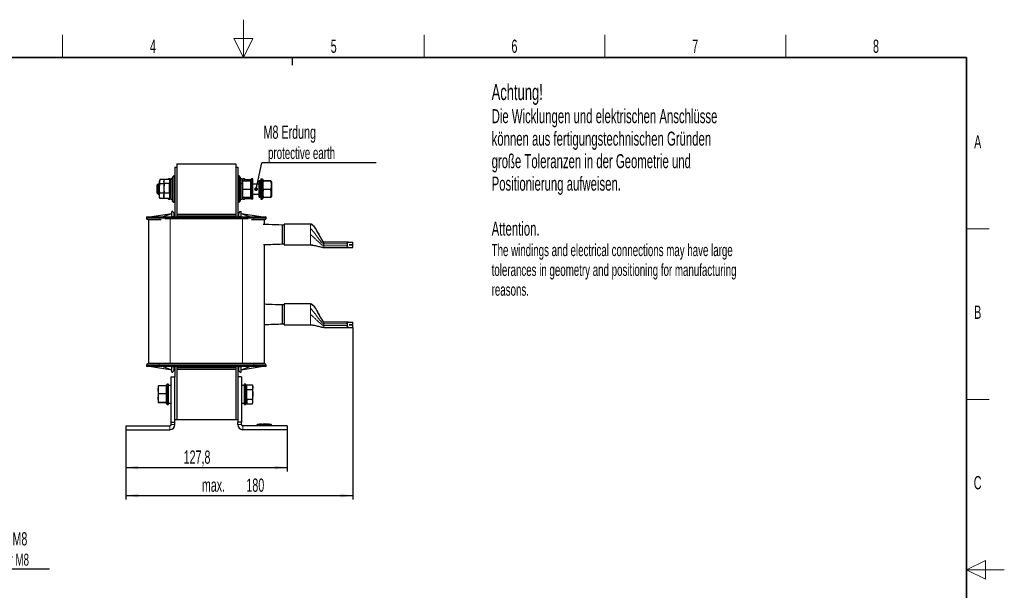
# Model space of a CAD drawing. Header units: millimetres. Extents: x 5 to 418, y 2 to 292.
# Tile 23 of 23: x 158 to 418, y 142 to 292. Entities that reach past the tile are written whole.
import ezdxf

# ---------------------------------------------------------------- set-up
doc = ezdxf.new("R2010")
doc.units = ezdxf.units.MM
doc.layers.add('SLD-0', color=7, linetype='Continuous')
doc.styles.add('SLDTEXTSTYLE0', font='TXT', dxfattribs={"width": 0.605})
doc.dimstyles.new('SLDDIMSTYLE0', dxfattribs={"dimtxt": 3.5, "dimasz": 3.302, "dimexe": 0, "dimexo": 0.0625, "dimgap": 0.875, "dimtad": 1, "dimlfac": 3, "dimrnd": 1e-09, "dimzin": 12, "dimdsep": 46, "dimtxsty": 'SLDTEXTSTYLE0', "dimsah": 1, "dimcen": 0.09, "dimadec": 0, "dimazin": 3, "dimtfac": 1, "dimtofl": 0, "dimtmove": 0, "dimatfit": 3, "dimfxl": 1, "dimfrac": 2, "dimtolj": 1, "dimtzin": 12, "dimarcsym": 0})
doc.dimstyles.new('SLDDIMSTYLE1', dxfattribs={"dimtxt": 0.18, "dimasz": 1.016, "dimexe": 0, "dimexo": 0.0625, "dimgap": 0, "dimtad": 0, "dimtih": 1, "dimtoh": 1, "dimdec": 0, "dimrnd": 1e-09, "dimzin": 0, "dimdsep": 46, "dimtxsty": 'Standard', "dimblk1": 'DOT', "dimblk2": 'DOT', "dimsah": 1, "dimcen": 0.09, "dimadec": 0, "dimazin": 0, "dimtfac": 1.016, "dimtdec": 0, "dimtofl": 0, "dimtmove": 0, "dimatfit": 3, "dimldrblk": 'DOT', "dimfxl": 1, "dimfrac": 2, "dimtolj": 1, "dimtzin": 0, "dimarcsym": 0})

# ---------------------------------------------------------------- blocks, each defined once
blk = doc.blocks.new('SW_NOTE_0')
at = {"layer": 'SLD-0', "color": 0, "attachment_point": 1, "style": 'SLDTEXTSTYLE0'}
for s, insert, char_height in [('Achtung!', (0, 5.46), 4.233), ('Die Wicklungen und elektrischen Anschlüsse', (0, -1.16), 3.7042), ('können aus fertigungstechnischen Gründen', (0, -7.1), 3.7042), ('große Toleranzen in der Geometrie und', (0, -13.04), 3.7042), ('Positionierung aufweisen.', (0, -18.98), 3.7042), ('Attention.', (0, -30.87), 3.704), ('The windings and electrical connections may have large', (0, -36.79), 3.175), ('tolerances in geometry and positioning for manufacturing', (0, -42.02), 3.175), ('reasons.', (0, -47.25), 3.175)]:
    blk.add_mtext(s, dxfattribs=dict(at, insert=insert, char_height=char_height))
blk = doc.blocks.new('_D_2')
at = {"layer": 'SLD-0'}
for p, q in [((185.92, 184.25), (185.92, 173.25)), ((228.52, 184.25), (228.52, 173.25)), ((185.92, 174.25), (228.52, 174.25))]:
    blk.add_line(p, q, dxfattribs=at)
for points in [[(185.92, 174.25), (189.23, 173.74), (189.23, 174.76)], [(228.52, 174.25), (225.22, 174.76), (225.22, 173.74)]]:
    blk.add_solid(points, dxfattribs=at)
at = {"layer": 'SLD-0', "insert": (201.21, 178.76), "char_height": 3.5, "attachment_point": 1, "style": 'SLDTEXTSTYLE0'}
blk.add_mtext('127,8', dxfattribs=at)
blk = doc.blocks.new('_D_3')
at = {"layer": 'SLD-0'}
for p, q in [((245.92, 211.27), (245.92, 165.85)), ((185.92, 184.25), (185.92, 165.85)), ((185.92, 166.85), (245.92, 166.85))]:
    blk.add_line(p, q, dxfattribs=at)
for points in [[(185.92, 166.85), (189.23, 166.34), (189.23, 167.36)], [(245.92, 166.85), (242.62, 167.36), (242.62, 166.34)]]:
    blk.add_solid(points, dxfattribs=at)
at = {"layer": 'SLD-0', "char_height": 3.5, "attachment_point": 1, "style": 'SLDTEXTSTYLE0'}
for s, insert in [('max.', (206.03, 171.36)), ('180', (217.79, 171.36))]:
    blk.add_mtext(s, dxfattribs=dict(at, insert=insert))
blk = doc.blocks.new('SW_NOTE_0_15')
at = {"layer": 'SLD-0', "color": 0}
blk.add_line((30.24, 0), (0, 0), dxfattribs=at)
at = {"layer": 'SLD-0', "color": 0, "attachment_point": 1, "style": 'SLDTEXTSTYLE0'}
for s, insert, char_height in [('M8 Erdung', (0.49, 9.84), 3.5), ('protective earth', (1.68, 4.18), 3.175)]:
    blk.add_mtext(s, dxfattribs=dict(at, insert=insert, char_height=char_height))
blk = doc.blocks.new('_Dot')
at = {"color": 0, "linetype": 'ByBlock', "lineweight": -2}
blk.add_line((-0.5, 0), (-1, 0), dxfattribs=at)
at = {"color": 0, "linetype": 'ByBlock', "const_width": 0.5}
blk.add_lwpolyline([(-0.25, 0, 1), (0.25, 0, 1)], format="xyb", close=True, dxfattribs=at)
blk = doc.blocks.new('SW_NOTE_0_17')
at = {"layer": 'SLD-0', "color": 0}
blk.add_line((14.32, 0), (0, 0), dxfattribs=at)
at = {"layer": 'SLD-0', "color": 0, "attachment_point": 1, "style": 'SLDTEXTSTYLE0'}
for s, insert, char_height in [('für M8', (0.42, 9.79), 3.5), ('for M8', (1.61, 4.12), 3.175)]:
    blk.add_mtext(s, dxfattribs=dict(at, insert=insert, char_height=char_height))

msp = doc.modelspace()

# ---------------------------------------------------------------- linework, layer by layer
at = {"color": 7, "linetype": 'Continuous', "lineweight": 25}
for p, q in [((198.9235, 253.582), (198.9235, 240.432)), ((198.9235, 253.582), (199.4235, 253.582)), ((199.4235, 254.4486), (199.4235, 241.1153)), ((199.4235, 254.4486), (215.0235, 254.4486)), ((199.4235, 253.582), (199.4235, 240.432)), ((215.0235, 254.4486), (215.0235, 241.1153)), ((215.0235, 253.582), (215.5235, 253.582)), ((215.0235, 253.582), (215.0235, 240.432)), ((215.5235, 253.582), (215.5235, 240.432)), ((194.9211, 250.2039), (194.7902, 249.7153)), ((194.7902, 249.7153), (194.7902, 249.5135)), ((194.9425, 250.2789), (194.8527, 249.7224)), ((194.8527, 249.7224), (194.9425, 249.166)), ((196.9045, 250.2789), (194.9425, 250.2789)), ((196.0416, 250.1816), (195.9568, 249.9486)), ((195.9568, 249.743), (196.0562, 250.1762)), ((195.9568, 249.9486), (195.9568, 249.743)), ((196.0788, 249.2111), (195.9568, 249.743)), ((195.9568, 249.743), (195.9568, 247.9646)), ((197.5235, 250.2749), (196.0788, 250.2749)), ((197.1902, 250.4486), (197.0568, 250.3153)), ((197.0568, 250.2749), (197.0568, 250.3153)), ((197.5902, 250.4486), (197.1902, 250.4486)), ((197.1902, 250.2749), (197.1902, 250.4486)), ((197.5235, 250.2749), (197.5235, 249.2111)), ((197.7235, 249.7203), (197.5235, 249.8358)), ((197.5902, 249.7973), (197.5902, 250.4486)), ((197.7235, 250.1153), (197.5902, 250.1153)), ((197.8568, 250.4486), (197.7235, 250.3153)), ((197.7235, 250.147), (197.7235, 250.3153)), ((197.7235, 245.2486), (197.7235, 250.147)), ((198.2568, 250.4486), (197.8568, 250.4486)), ((197.8568, 250.2714), (197.8568, 250.4486)), ((197.8568, 245.1153), (197.8568, 250.2714)), ((198.5902, 251.282), (198.2568, 250.9486)), ((198.2568, 244.6153), (198.2568, 250.9486)), ((198.9235, 251.282), (198.5902, 251.282)), ((198.5902, 251.282), (198.5902, 244.282)), ((215.8568, 251.282), (215.5235, 251.282)), ((216.1902, 250.9486), (215.8568, 251.282)), ((215.8568, 250.3349), (215.8568, 251.282)), ((215.8568, 244.282), (215.8568, 250.3349)), ((216.1902, 250.9486), (216.1902, 250.0917)), ((216.5902, 250.4486), (216.1902, 250.4486)), ((216.1902, 250.0917), (216.1902, 244.6153)), ((216.7235, 250.3153), (216.5902, 250.4486)), ((216.5902, 250.4486), (216.5902, 249.2834)), ((216.7235, 250.3153), (216.7235, 249.2084)), ((216.8568, 250.1153), (216.7235, 250.1153)), ((216.786, 249.9487), (216.7235, 249.7153)), ((217.2568, 250.4486), (216.8568, 250.4486)), ((216.8568, 250.4486), (216.8568, 249.9739)), ((216.8758, 249.9486), (218.8378, 249.9486)), ((217.3902, 250.3153), (217.2568, 250.4486)), ((217.2568, 250.4486), (217.2568, 249.9486)), ((217.3902, 250.3153), (217.3902, 249.9486)), ((217.5902, 250.2757), (218.9902, 250.2757)), ((217.5902, 249.9486), (217.5902, 250.2757)), ((218.9277, 249.9486), (218.8378, 249.9486)), ((218.9902, 249.7153), (218.9277, 249.9486)), ((218.9902, 250.3153), (219.1235, 250.4486)), ((218.9902, 245.2486), (218.9902, 250.3153)), ((219.1235, 245.1153), (219.1235, 250.4486)), ((219.5235, 250.4486), (219.1235, 250.4486)), ((219.5235, 245.1153), (219.5235, 250.4486)), ((221.3902, 249.9486), (221.1235, 249.9486)), ((221.1235, 246.952), (221.1235, 249.9486)), ((221.5902, 249.182), (221.3902, 249.9486)), ((221.3902, 246.952), (221.3902, 249.9486)), ((221.5902, 250.4486), (221.9902, 250.4486)), ((221.5902, 250.4486), (221.5902, 245.1153)), ((221.9902, 250.4486), (221.9902, 245.1153)), ((222.1235, 250.3153), (221.9902, 250.4486)), ((222.1235, 250.3153), (222.1235, 245.2486)), ((222.1868, 249.9516), (222.1235, 249.7153)), ((224.2378, 249.995), (222.2758, 249.995)), ((224.2378, 249.8991), (222.2758, 249.8991)), ((224.3902, 249.7153), (224.3269, 249.9516)), ((224.3902, 249.7153), (224.3902, 247.7079)), ((194.5125, 249.1153), (194.2568, 248.8596)), ((194.2568, 246.7043), (194.2568, 248.8596)), ((194.7902, 249.1153), (194.5125, 249.1153)), ((194.5125, 246.4486), (194.5125, 249.1153)), ((194.7902, 249.5135), (194.7902, 245.8486)), ((195.9568, 249.166), (194.9425, 249.166)), ((196.0788, 249.2111), (195.9568, 247.9646)), ((195.9568, 247.9646), (196.0788, 246.7182)), ((195.9568, 247.9646), (195.9568, 246.0036)), ((197.5235, 249.2111), (196.0788, 249.2111)), ((197.5235, 246.7182), (197.5235, 249.2111)), ((216.5902, 249.2834), (216.5902, 245.1153)), ((216.7235, 249.2084), (216.7235, 245.2486)), ((216.8758, 247.782), (218.8378, 247.782)), ((221.1235, 249.1153), (219.5235, 249.1153)), ((222.186, 246.6275), (222.2758, 247.6861)), ((224.2378, 247.6861), (222.2758, 247.6861)), ((224.3902, 247.7079), (224.3902, 245.8486)), ((194.2568, 246.7043), (194.5125, 246.4486)), ((194.5125, 246.4486), (194.7902, 246.4486)), ((194.7902, 245.8486), (194.9211, 245.3601)), ((194.93, 245.3625), (194.9425, 245.285)), ((195.9568, 246.669), (194.9425, 246.669)), ((196.9045, 245.285), (194.9425, 245.285)), ((195.9568, 246.0036), (195.9568, 245.6153)), ((195.9568, 245.6153), (196.0416, 245.3824)), ((196.0562, 245.3877), (196.0788, 245.289)), ((197.5235, 246.7182), (196.0788, 246.7182)), ((197.5235, 245.289), (196.0788, 245.289)), ((197.0568, 245.2486), (197.0568, 245.289)), ((197.0568, 245.2486), (197.1902, 245.1153)), ((197.1902, 245.1153), (197.1902, 245.289)), ((197.1902, 245.1153), (197.5902, 245.1153)), ((197.5235, 246.7182), (197.5235, 245.289)), ((197.5235, 245.7282), (197.7235, 245.8436)), ((197.5902, 245.1153), (197.5902, 245.7666)), ((197.5902, 245.4486), (197.7235, 245.4486)), ((197.7235, 245.2486), (197.8568, 245.1153)), ((197.8568, 245.1153), (198.2568, 245.1153)), ((198.2568, 244.6153), (198.5902, 244.282)), ((215.8568, 244.282), (216.1902, 244.6153)), ((216.1902, 245.1153), (216.5902, 245.1153)), ((216.5902, 245.1153), (216.7235, 245.2486)), ((216.7235, 245.8486), (216.786, 245.6153)), ((216.7235, 245.4486), (216.8568, 245.4486)), ((216.8568, 245.5744), (216.8568, 245.1153)), ((216.8568, 245.1153), (217.2568, 245.1153)), ((216.8758, 245.6153), (218.8378, 245.6153)), ((217.2568, 245.6153), (217.2568, 245.1153)), ((217.2568, 245.1153), (217.3902, 245.2486)), ((217.3902, 245.6153), (217.3902, 245.2486)), ((217.5902, 245.6153), (217.5902, 245.2882)), ((217.5902, 245.2882), (218.9902, 245.2882)), ((218.9277, 245.6153), (218.8378, 245.6153)), ((218.9902, 245.8486), (218.9277, 245.6153)), ((218.9902, 245.2486), (219.1235, 245.1153)), ((219.5235, 245.1153), (219.1235, 245.1153)), ((219.5235, 246.4486), (221.1235, 246.4486)), ((221.1235, 245.6153), (221.1235, 246.952)), ((221.1235, 245.6153), (221.3902, 245.6153)), ((221.3902, 245.6153), (221.3902, 246.952)), ((221.3902, 245.6153), (221.5902, 246.382)), ((221.5902, 245.1153), (221.9902, 245.1153)), ((222.1235, 245.2486), (221.9902, 245.1153)), ((222.1235, 245.8486), (222.1868, 245.6123)), ((222.2758, 245.5689), (222.186, 246.6275)), ((222.192, 245.6137), (222.2758, 245.5689)), ((224.2378, 245.5689), (222.2758, 245.5689)), ((224.2378, 245.5689), (224.3217, 245.6137)), ((224.3269, 245.6123), (224.3902, 245.8486)), ((198.5902, 244.282), (198.9235, 244.282)), ((215.5235, 244.282), (215.8568, 244.282)), ((191.3902, 240.432), (191.3902, 240.0986)), ((191.3902, 240.432), (194.7235, 240.432)), ((191.9735, 239.7653), (191.9735, 201.832)), ((192.2235, 240.432), (198.0568, 241.3653)), ((194.7235, 240.432), (219.7235, 240.432)), ((194.7235, 239.7653), (195.3128, 239.7653)), ((195.632, 240.432), (198.0568, 241.3653)), ((196.2155, 239.9986), (197.6402, 239.9986)), ((197.6402, 239.9986), (216.8068, 239.9986)), ((198.0568, 240.5486), (198.0568, 241.882)), ((198.3902, 241.882), (198.0568, 241.882)), ((198.0568, 240.432), (198.0568, 240.5486)), ((198.3902, 241.882), (198.7235, 241.2153)), ((198.7235, 240.5486), (198.7235, 241.2153)), ((198.7235, 240.432), (198.7235, 240.5486)), ((199.4235, 241.1153), (199.4235, 240.682)), ((199.4235, 241.1153), (215.0235, 241.1153)), ((199.4235, 240.682), (215.0235, 240.682)), ((199.4235, 240.682), (199.4235, 240.432)), ((215.0235, 241.1153), (215.0235, 240.682)), ((215.0235, 240.682), (215.0235, 240.432)), ((216.0568, 241.882), (215.7235, 241.2153)), ((215.7235, 241.2153), (215.7235, 240.5486)), ((215.7235, 240.5486), (215.7235, 240.432)), ((216.0568, 241.882), (216.3902, 241.882)), ((216.3902, 240.5486), (216.3902, 241.882)), ((216.3902, 241.3653), (218.815, 240.432)), ((216.3902, 241.3653), (222.2235, 240.432)), ((216.3902, 240.432), (216.3902, 240.5486)), ((216.8068, 239.9986), (218.2315, 239.9986)), ((219.1342, 239.7653), (219.7235, 239.7653)), ((219.7235, 240.432), (223.0568, 240.432)), ((222.4735, 239.7653), (222.4735, 238.4399)), ((223.0568, 240.0986), (223.0568, 240.432)), ((227.7568, 238.2823), (227.2235, 238.2823)), ((227.2235, 238.2823), (227.2235, 235.7823)), ((227.2235, 238.2823), (227.2235, 235.7823)), ((234.7568, 238.5323), (227.7568, 238.5323)), ((227.7568, 238.5323), (227.7568, 233.0323)), ((227.2235, 235.7823), (227.2235, 233.2823)), ((227.2235, 235.7823), (227.2235, 233.2823)), ((222.4735, 233.1247), (222.4735, 201.832)), ((227.2235, 233.2823), (227.7568, 233.2823)), ((227.7568, 233.0323), (234.7568, 233.0323)), ((244.7728, 233.7656), (238.2568, 233.7656)), ((238.2568, 232.3656), (244.7728, 232.3656)), ((244.3956, 233.299), (244.3956, 232.8323)), ((244.7728, 233.7656), (245.9235, 233.7656)), ((244.7728, 232.3656), (245.9235, 232.3656)), ((244.9345, 233.064), (244.9345, 233.0673)), ((244.9345, 233.0673), (245.9235, 233.0673)), ((245.9235, 233.064), (244.9345, 233.064)), ((245.9235, 233.0673), (245.9235, 233.7656)), ((245.9235, 232.3656), (245.9235, 233.064)), ((227.7568, 217.187), (227.2235, 217.187)), ((227.2235, 217.187), (227.2235, 214.687)), ((234.7568, 217.437), (227.7568, 217.437)), ((227.7568, 217.437), (227.7568, 211.937)), ((227.2235, 214.687), (227.2235, 212.187)), ((227.2235, 212.187), (227.7568, 212.187)), ((227.7568, 211.937), (234.7568, 211.937)), ((244.7728, 212.6704), (238.2568, 212.6704)), ((238.2568, 211.2704), (244.7728, 211.2704)), ((244.3956, 212.2037), (244.3956, 211.737)), ((244.7728, 212.6704), (245.9235, 212.6704)), ((244.7728, 211.2704), (245.9235, 211.2704)), ((244.9345, 211.9687), (244.9345, 211.972)), ((244.9345, 211.972), (245.9235, 211.972)), ((245.9235, 211.9687), (244.9345, 211.9687)), ((245.9235, 211.972), (245.9235, 212.6704)), ((245.9235, 211.2704), (245.9235, 211.9687)), ((191.3902, 201.2653), (191.3902, 200.932)), ((194.7235, 200.932), (191.3902, 200.932)), ((191.9735, 201.832), (197.6402, 201.832)), ((198.0568, 199.9986), (192.2235, 200.932)), ((219.7235, 201.5986), (194.7235, 201.5986)), ((219.7235, 200.932), (194.7235, 200.932)), ((198.0568, 199.9986), (195.632, 200.932)), ((197.6402, 201.832), (216.8068, 201.832)), ((197.9568, 201.832), (197.9568, 201.5986)), ((198.0568, 200.932), (198.0568, 200.8153)), ((198.0568, 199.482), (198.0568, 200.8153)), ((198.7235, 200.8153), (198.7235, 200.932)), ((198.7235, 200.1486), (198.7235, 200.8153)), ((198.9235, 200.932), (198.9235, 198.2486)), ((199.4235, 200.932), (199.4235, 186.9153)), ((199.4235, 200.932), (199.4235, 200.682)), ((199.4235, 200.682), (215.0235, 200.682)), ((199.4235, 200.682), (199.4235, 200.2486)), ((207.2235, 201.832), (207.2235, 201.7653)), ((207.2235, 201.5986), (207.2235, 201.7653)), ((215.0235, 200.932), (215.0235, 186.9153)), ((215.0235, 200.932), (215.0235, 200.682)), ((215.0235, 200.682), (215.0235, 200.2486)), ((215.5235, 200.932), (215.5235, 198.2486)), ((215.7235, 200.932), (215.7235, 200.8153)), ((215.7235, 200.8153), (215.7235, 200.1486)), ((216.3902, 200.8153), (216.3902, 200.932)), ((218.815, 200.932), (216.3902, 199.9986)), ((222.2235, 200.932), (216.3902, 199.9986)), ((216.3902, 199.482), (216.3902, 200.8153)), ((216.4902, 201.5986), (216.4902, 201.832)), ((216.8068, 201.832), (222.4735, 201.832)), ((223.0568, 200.932), (219.7235, 200.932)), ((223.0568, 200.932), (223.0568, 201.2653)), ((197.9235, 198.2486), (198.9235, 198.2486)), ((197.9235, 186.2486), (197.9235, 198.2486)), ((198.0568, 199.482), (198.3902, 199.482)), ((198.7235, 200.1486), (198.3902, 199.482)), ((198.9235, 186.2486), (198.9235, 198.2486)), ((199.4235, 200.2486), (215.0235, 200.2486)), ((199.4235, 200.2486), (199.4235, 186.9153)), ((215.0235, 200.2486), (215.0235, 186.9153)), ((215.5235, 198.2486), (215.5235, 186.2486)), ((216.5235, 198.2486), (215.5235, 198.2486)), ((216.0568, 199.482), (215.7235, 200.1486)), ((216.0568, 199.482), (216.3902, 199.482)), ((216.5235, 198.2486), (216.5235, 186.2486)), ((194.5204, 195.7524), (194.4568, 195.5153)), ((194.4568, 195.5153), (194.4568, 191.6505)), ((194.6092, 195.8022), (194.5263, 195.7508)), ((196.5712, 195.8022), (194.6092, 195.8022)), ((196.5712, 195.8022), (196.6539, 195.7508)), ((196.7235, 195.5153), (196.66, 195.7524)), ((196.8568, 196.2486), (196.7235, 196.1153)), ((196.7235, 192.9049), (196.7235, 196.1153)), ((197.2568, 196.2486), (196.8568, 196.2486)), ((196.8568, 192.8693), (196.8568, 196.2486)), ((197.2568, 192.8693), (197.2568, 196.2486)), ((197.9235, 195.9153), (197.2568, 195.9153)), ((217.1902, 195.9153), (216.5235, 195.9153)), ((217.5902, 196.2486), (217.1902, 196.2486)), ((217.1902, 196.2486), (217.1902, 191.519)), ((217.7235, 196.1153), (217.5902, 196.2486)), ((217.5902, 196.2486), (217.5902, 191.519)), ((217.7235, 196.1153), (217.7235, 191.6222)), ((217.9235, 195.6358), (217.7235, 195.5203)), ((217.9235, 196.0838), (219.3682, 196.0838)), ((217.9235, 194.8329), (217.9235, 196.0838)), ((219.4902, 195.7486), (219.3682, 196.0838)), ((219.4902, 195.4583), (219.3682, 194.8329)), ((219.4902, 195.4583), (219.4902, 195.7486)), ((219.4902, 193.582), (219.4902, 195.4583)), ((196.5712, 193.6935), (194.6092, 193.6935)), ((196.7235, 191.0486), (196.7235, 192.9049)), ((196.8568, 190.9153), (196.8568, 192.8693)), ((197.2568, 190.9153), (197.2568, 192.8693)), ((217.9235, 194.8329), (219.3682, 194.8329)), ((217.9235, 192.331), (217.9235, 194.8329)), ((219.4902, 191.7056), (219.4902, 193.582)), ((194.4568, 191.6505), (194.4568, 191.6486)), ((194.4568, 191.6486), (194.5206, 191.4107)), ((194.6092, 191.4732), (194.5194, 191.4174)), ((194.5194, 191.4174), (194.6092, 191.3617)), ((196.5712, 191.4732), (194.6092, 191.4732)), ((196.5712, 191.3617), (194.6092, 191.3617)), ((196.66, 191.4116), (196.7235, 191.6486)), ((196.7235, 191.0486), (196.8568, 190.9153)), ((196.8568, 190.9153), (197.2568, 190.9153)), ((197.2568, 191.2486), (197.9235, 191.2486)), ((216.5235, 191.2486), (217.1902, 191.2486)), ((217.1902, 191.519), (217.1902, 190.9153)), ((217.1902, 190.9153), (217.5902, 190.9153)), ((217.5902, 191.519), (217.5902, 190.9153)), ((217.5902, 190.9153), (217.7235, 191.0486)), ((217.7235, 191.6436), (217.9235, 191.5282)), ((217.7235, 191.6222), (217.7235, 191.0486)), ((217.9235, 192.331), (219.3682, 192.331)), ((217.9235, 192.331), (217.9235, 191.0801)), ((217.9235, 191.0801), (219.3682, 191.0801)), ((219.4902, 191.7056), (219.3682, 192.331)), ((219.3682, 191.0801), (219.4902, 191.7056)), ((219.3682, 191.0801), (219.4902, 191.4153)), ((219.4902, 191.4153), (219.4902, 191.7056)), ((185.9235, 185.2486), (197.5902, 185.2486)), ((185.9235, 185.2486), (185.9235, 184.2486)), ((197.9235, 185.582), (197.9235, 186.2486)), ((197.9235, 186.2486), (198.9235, 186.2486)), ((198.9235, 186.9153), (199.4235, 186.9153)), ((198.9235, 185.582), (198.9235, 186.2486)), ((199.4235, 186.9153), (215.0235, 186.9153)), ((215.0235, 186.9153), (215.5235, 186.9153)), ((216.5235, 186.2486), (215.5235, 186.2486)), ((215.5235, 185.582), (215.5235, 186.2486)), ((216.5235, 185.582), (216.5235, 186.2486)), ((228.5235, 185.2486), (216.8568, 185.2486)), ((220.5235, 185.2486), (220.5235, 185.3526)), ((221.2314, 185.6478), (220.7042, 185.6067)), ((221.8334, 185.7146), (221.2147, 185.6771)), ((221.9414, 185.6621), (221.2305, 185.6329)), ((221.2305, 185.6543), (221.9414, 185.6621)), ((221.2305, 185.6543), (221.2305, 185.6476)), ((221.2305, 185.6329), (221.2305, 185.6102)), ((221.2305, 185.6102), (221.2305, 185.6035)), ((221.9424, 185.7075), (221.3098, 185.6778)), ((222.2093, 185.7061), (223.6465, 185.6862)), ((222.4419, 185.6698), (223.7683, 185.6575)), ((223.7683, 185.6355), (222.4419, 185.6698)), ((223.7683, 185.6508), (222.8447, 185.6594)), ((223.784, 185.6824), (223.1661, 185.7173)), ((224.3428, 185.6067), (223.7672, 185.6515)), ((223.7683, 185.6575), (223.7683, 185.6508)), ((223.7683, 185.6114), (223.7683, 185.6355)), ((223.7683, 185.6114), (223.7683, 185.6047)), ((224.5235, 185.2486), (224.5235, 185.3526)), ((228.5235, 185.2486), (228.5235, 184.2486)), ((185.9235, 184.2486), (197.5902, 184.2486)), ((228.5235, 184.2486), (216.8568, 184.2486))]:
    msp.add_line(p, q, dxfattribs=at)
at = {"color": 7, "linetype": 'Continuous', "lineweight": 18}
for p, q in [((194.7902, 249.5135), (194.8527, 249.7224)), ((197.7235, 250.147), (197.8568, 250.2714)), ((198.2568, 250.2714), (197.8568, 250.2714)), ((216.7235, 249.4563), (216.8758, 249.9486)), ((216.1902, 249.2834), (216.5902, 249.2834)), ((216.7235, 249.2084), (216.5902, 249.2834)), ((221.5902, 247.2457), (221.3902, 246.952)), ((224.3902, 247.7079), (224.2378, 247.6861)), ((196.9056, 245.289), (196.9045, 245.285)), ((221.3902, 246.952), (221.1235, 246.952)), ((222.1235, 246.7518), (222.186, 246.6275)), ((191.3902, 240.0986), (194.7235, 240.0986)), ((194.7235, 240.0986), (194.7235, 240.432)), ((194.7235, 240.0986), (194.7235, 239.7653)), ((219.7235, 240.0986), (194.7235, 240.0986)), ((197.6402, 239.9986), (197.6402, 201.832)), ((198.7235, 240.5486), (198.0568, 240.5486)), ((215.7235, 240.5486), (216.3902, 240.5486)), ((216.8068, 239.9986), (216.8068, 201.832)), ((219.7235, 240.432), (219.7235, 240.0986)), ((219.7235, 240.0986), (219.7235, 239.7653)), ((219.7235, 240.0986), (223.0568, 240.0986)), ((234.7568, 238.5269), (234.7568, 238.5323)), ((234.7568, 237.2647), (234.7568, 237.3987)), ((234.7568, 233.0323), (234.7568, 233.0377)), ((238.2568, 233.4543), (238.2568, 233.299)), ((238.2568, 233.299), (238.2568, 232.8323)), ((238.2568, 233.299), (244.3956, 233.299)), ((244.3956, 232.8323), (238.2568, 232.8323)), ((234.7568, 217.4316), (234.7568, 217.437)), ((234.7568, 216.1694), (234.7568, 216.3034)), ((234.7568, 211.937), (234.7568, 211.9425)), ((238.2568, 212.359), (238.2568, 212.2037)), ((238.2568, 212.2037), (238.2568, 211.737)), ((238.2568, 212.2037), (244.3956, 212.2037)), ((244.3956, 211.737), (238.2568, 211.737)), ((194.7235, 201.2653), (191.3902, 201.2653)), ((194.7235, 201.2653), (194.7235, 201.5986)), ((194.7235, 201.2653), (219.7235, 201.2653)), ((194.7235, 200.932), (194.7235, 201.2653)), ((198.0422, 201.5986), (198.0422, 201.832)), ((198.0568, 200.8153), (198.7235, 200.8153)), ((198.3605, 201.7653), (198.5362, 201.7653)), ((198.5362, 201.7653), (198.5362, 201.832)), ((198.5362, 201.7653), (207.2235, 201.7653)), ((207.2235, 201.7653), (215.9109, 201.7653)), ((216.3902, 200.8153), (215.7235, 200.8153)), ((215.9109, 201.832), (215.9109, 201.7653)), ((215.9109, 201.7653), (216.0865, 201.7653)), ((216.4048, 201.832), (216.4048, 201.5986)), ((219.7235, 201.2653), (219.7235, 201.5986)), ((223.0568, 201.2653), (219.7235, 201.2653)), ((219.7235, 201.2653), (219.7235, 200.932)), ((196.7235, 192.9049), (196.8568, 192.8693)), ((197.2568, 192.8693), (196.8568, 192.8693)), ((194.4568, 191.6505), (194.5194, 191.4174)), ((196.7235, 191.9524), (196.5712, 191.4732)), ((217.1902, 191.519), (217.5902, 191.519)), ((217.7235, 191.6222), (217.5902, 191.519)), ((197.5902, 184.2486), (197.5902, 185.2486)), ((197.9235, 185.582), (198.9235, 185.582)), ((215.5235, 185.582), (216.5235, 185.582)), ((216.8568, 185.2486), (216.8568, 184.2486)), ((220.8541, 185.5859), (220.8568, 185.3526)), ((220.8568, 185.2486), (220.8568, 185.3526)), ((224.1929, 185.5859), (224.1902, 185.3526)), ((224.1902, 185.2486), (224.1902, 185.3526)), ((224.2942, 185.5859), (224.3213, 185.6096))]:
    msp.add_line(p, q, dxfattribs=at)
at = {"color": 7, "linetype": 'Continuous', "lineweight": 18, "flags": 128}
for points in [[(198.3, 201.5986), (198.3118, 201.6018), (198.3231, 201.6113), (198.3336, 201.6267), (198.3428, 201.6474), (198.3503, 201.6727), (198.3559, 201.7015), (198.3593, 201.7328), (198.3605, 201.7653)], [(216.0865, 201.7653), (216.0877, 201.7328), (216.0911, 201.7015), (216.0967, 201.6727), (216.1042, 201.6474), (216.1134, 201.6267), (216.1239, 201.6113), (216.1352, 201.6018), (216.147, 201.5986)]]:
    msp.add_lwpolyline(points, dxfattribs=at)
at = {"color": 7, "linetype": 'Continuous', "lineweight": 25}
for centre, radius, start, end in [((191.7235, 240.0986), 0.3333, 180, 270), ((222.7235, 240.0986), 0.3333, 270, 0), ((191.7235, 201.2653), 0.3333, 90, 180), ((222.7235, 201.2653), 0.3333, 0, 90), ((197.5902, 185.582), 0.3333, 270, 0), ((197.5902, 185.582), 1.3333, 270, 0), ((216.8568, 185.582), 1.3333, 180, 270), ((216.8568, 185.582), 0.3333, 180, 270), ((220.7568, 185.3783), 0.2333, 97.642372, 180), ((224.2902, 185.3783), 0.2333, 360, 82.373309)]:
    msp.add_arc(centre, radius, start, end, dxfattribs=at)
at = {"color": 7, "linetype": 'Continuous', "lineweight": 18}
for centre, radius, start, end in [((194.9928, 201.7236), 3.5436, 357.978402, 0.673617), ((219.4542, 201.7236), 3.5436, 179.326383, 182.021598), ((220.7568, 185.3526), 0.2333, 90.989649, 179.997938), ((224.2902, 185.3526), 0.2333, 0.002064, 89.009586)]:
    msp.add_arc(centre, radius, start, end, dxfattribs=at)
at = {"color": 7, "linetype": 'Continuous', "lineweight": 25}
for points, knots in [([(216.7862, 249.9486), (216.7861, 249.9486), (216.7562, 249.9486), (216.8161, 249.9486), (216.8758, 249.9486)], [0, 0, 0, 0, 0.00174644, 1, 1, 1, 1]), ([(216.8758, 247.782), (216.8309, 248.1431), (216.7411, 248.8653), (216.8309, 249.5875), (216.8758, 249.9486)], [0, 0, 0, 0, 0.4999949, 1, 1, 1, 1]), ([(218.8378, 249.9486), (218.8828, 249.5875), (218.9726, 248.8653), (218.8828, 248.1431), (218.8378, 247.782)], [0, 0, 0, 0, 0.499994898, 1, 1, 1, 1]), ([(222.2758, 249.8991), (222.2178, 249.9151), (222.156, 249.9321), (222.1899, 249.9491), (222.192, 249.9502)], [0, 0, 0, 0, 0.9379251, 1, 1, 1, 1]), ([(222.2758, 247.6861), (222.2309, 248.0549), (222.1411, 248.7926), (222.2309, 249.5303), (222.2758, 249.8991)], [0, 0, 0, 0, 0.499994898, 1, 1, 1, 1]), ([(224.3217, 249.9502), (224.3238, 249.9491), (224.3577, 249.9321), (224.2959, 249.9151), (224.2378, 249.8991)], [0, 0, 0, 0, 0.06205574, 1, 1, 1, 1]), ([(224.2378, 249.8991), (224.2828, 249.5303), (224.3726, 248.7926), (224.2828, 248.0549), (224.2378, 247.6861)], [0, 0, 0, 0, 0.499994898, 1, 1, 1, 1]), ([(194.9425, 246.669), (194.8976, 247.0852), (194.8078, 247.9175), (194.8976, 248.7498), (194.9425, 249.166)], [0, 0, 0, 0, 0.499994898, 1, 1, 1, 1]), ([(216.8758, 245.6153), (216.8309, 245.9764), (216.7411, 246.6986), (216.8309, 247.4208), (216.8758, 247.782)], [0, 0, 0, 0, 0.4999949, 1, 1, 1, 1]), ([(218.8378, 247.782), (218.8828, 247.4209), (218.9726, 246.6986), (218.8828, 245.9764), (218.8378, 245.6153)], [0, 0, 0, 0, 0.4999949, 1, 1, 1, 1]), ([(224.2378, 245.5689), (224.2828, 245.9224), (224.3726, 246.6281), (224.2827, 247.3338), (224.2378, 247.6861)], [0, 0, 0, 0, 0.500872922, 1, 1, 1, 1]), ([(194.9425, 245.285), (194.8976, 245.5157), (194.8078, 245.977), (194.8976, 246.4383), (194.9425, 246.669)], [0, 0, 0, 0, 0.499994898, 1, 1, 1, 1]), ([(195.9568, 246.0036), (195.9705, 246.1845), (195.9886, 246.4242), (196.0611, 246.6603), (196.0788, 246.7182)], [0, 0, 0, 0, 0.75467667, 1, 1, 1, 1]), ([(196.0788, 245.289), (196.0765, 245.2964), (196.0018, 245.532), (195.979, 245.7715), (195.9568, 246.0036)], [0, 0, 0, 0, 0.03148504, 1, 1, 1, 1]), ([(216.7862, 245.6153), (216.7861, 245.6153), (216.7562, 245.6153), (216.8161, 245.6153), (216.8758, 245.6153)], [0, 0, 0, 0, 0.00174644, 1, 1, 1, 1]), ([(191.7235, 239.7653), (191.7636, 239.7653), (191.8252, 239.7653), (192.1993, 239.7653), (192.5865, 239.7653), (193.0671, 239.7653), (193.7656, 239.7653), (194.3461, 239.7653), (194.7235, 239.7653)], [0, 0, 0, 0, 0.239456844, 0.36836066, 0.5, 0.63163934, 0.760543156, 1, 1, 1, 1]), ([(219.7235, 239.7653), (220.1009, 239.7653), (220.6814, 239.7653), (221.3799, 239.7653), (221.8605, 239.7653), (222.2477, 239.7653), (222.6218, 239.7653), (222.6834, 239.7653), (222.7235, 239.7653)], [0, 0, 0, 0, 0.23945684, 0.36836066, 0.5, 0.63163934, 0.76054316, 1, 1, 1, 1]), ([(227.2235, 238.2823), (226.043, 238.3213), (224.3778, 238.3763), (222.7124, 238.4319), (222.2276, 238.4481)], [0, 0, 0, 0, 0.708928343, 1, 1, 1, 1]), ([(237.7936, 234.2809), (237.7246, 234.3975), (237.579, 234.6435), (237.2728, 235.2213), (236.9264, 235.888), (236.508, 236.6559), (236.0814, 237.3703), (235.6401, 237.9936), (235.2244, 238.3681), (234.9611, 238.509), (234.8236, 238.5247), (234.7568, 238.5323)], [0, 0, 0, 0, 0.07599102, 0.160269, 0.3680642, 0.49746287, 0.65072883, 0.83527644, 0.92295654, 0.96263992, 1, 1, 1, 1]), ([(234.7568, 238.5269), (234.8803, 238.492), (235.1505, 238.4157), (235.5193, 238.0501), (235.9212, 237.5419), (236.3397, 236.8809), (236.7839, 236.0965), (237.212, 235.2919), (237.6071, 234.5658), (237.9029, 234.0722), (238.1064, 233.8372), (238.2029, 233.7738), (238.2403, 233.7681), (238.2568, 233.7656)], [0, 0, 0, 0, 0.07812734, 0.17100834, 0.27802598, 0.41669762, 0.56039451, 0.71705933, 0.85197967, 0.94995538, 0.98381899, 0.99285892, 1, 1, 1, 1]), ([(222.2744, 233.1181), (222.6046, 233.1291), (224.2543, 233.1841), (225.9041, 233.2387), (227.2235, 233.2823)], [0, 0, 0, 0, 0.20019776, 1, 1, 1, 1]), ([(234.7568, 233.0323), (234.9392, 233.0198), (235.3604, 232.9909), (235.9575, 232.8622), (236.5576, 232.7237), (237.0848, 232.593), (237.4928, 232.4949), (237.7441, 232.4401), (237.9285, 232.403), (238.108, 232.3744), (238.1666, 232.3702), (238.1986, 232.368)], [0, 0, 0, 0, 0.1361878, 0.31464898, 0.45488058, 0.59659048, 0.72143293, 0.76355659, 0.80490624, 0.89394782, 1, 1, 1, 1]), ([(244.3956, 233.299), (244.3964, 233.3203), (244.398, 233.3636), (244.4102, 233.426), (244.4287, 233.485), (244.4556, 233.5448), (244.4922, 233.6038), (244.5418, 233.662), (244.6009, 233.7113), (244.6624, 233.7441), (244.7204, 233.7625), (244.7552, 233.7646), (244.7728, 233.7656)], [0, 0, 0, 0, 0.076158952, 0.15491716, 0.231006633, 0.308973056, 0.413468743, 0.520963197, 0.653332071, 0.78952091, 0.893973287, 1, 1, 1, 1]), ([(244.7728, 232.3656), (244.7255, 232.3731), (244.6297, 232.3883), (244.508, 232.4956), (244.4314, 232.6282), (244.3996, 232.7404), (244.3967, 232.8077), (244.3956, 232.8323)], [0, 0, 0, 0, 0.28334622, 0.57313866, 0.75833887, 0.91189666, 1, 1, 1, 1]), ([(227.2235, 217.187), (226.043, 217.2326), (224.4598, 217.2938), (222.8763, 217.3556), (222.4735, 217.3713)], [0, 0, 0, 0, 0.7456347, 1, 1, 1, 1]), ([(237.7936, 213.1856), (237.7246, 213.3022), (237.579, 213.5483), (237.2728, 214.126), (236.9264, 214.7927), (236.508, 215.5606), (236.0814, 216.275), (235.6401, 216.8983), (235.2244, 217.2728), (234.9611, 217.4137), (234.8236, 217.4294), (234.7568, 217.437)], [0, 0, 0, 0, 0.07599102, 0.160269, 0.3680642, 0.49746287, 0.65072883, 0.83527644, 0.92295654, 0.96263992, 1, 1, 1, 1]), ([(234.7568, 217.4316), (234.8803, 217.3967), (235.1505, 217.3204), (235.5193, 216.9548), (235.9212, 216.4467), (236.3397, 215.7857), (236.7839, 215.0012), (237.212, 214.1967), (237.6071, 213.4706), (237.9029, 212.9769), (238.1064, 212.742), (238.2029, 212.6786), (238.2403, 212.6729), (238.2568, 212.6704)], [0, 0, 0, 0, 0.078127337, 0.171008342, 0.278025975, 0.416697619, 0.56039451, 0.717059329, 0.851979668, 0.949955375, 0.983818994, 0.992858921, 1, 1, 1, 1]), ([(222.4735, 212.0028), (222.7374, 212.0131), (224.3208, 212.0748), (225.9041, 212.136), (227.2235, 212.187)], [0, 0, 0, 0, 0.16666189, 1, 1, 1, 1]), ([(234.7568, 211.937), (234.9392, 211.9245), (235.3604, 211.8956), (235.9575, 211.767), (236.5576, 211.6285), (237.0848, 211.4978), (237.4928, 211.3997), (237.7441, 211.3448), (237.9285, 211.3077), (238.108, 211.2792), (238.1666, 211.275), (238.1986, 211.2727)], [0, 0, 0, 0, 0.1361878, 0.31464898, 0.45488058, 0.59659048, 0.72143293, 0.76355659, 0.80490624, 0.89394782, 1, 1, 1, 1]), ([(238.2568, 212.6704), (238.2427, 212.6718), (238.2192, 212.6742), (238.1979, 212.6867), (238.1895, 212.6917)], [0, 0, 0, 0, 0.60373278, 1, 1, 1, 1]), ([(244.3956, 212.2037), (244.3964, 212.225), (244.398, 212.2683), (244.4102, 212.3308), (244.4287, 212.3897), (244.4556, 212.4496), (244.4922, 212.5085), (244.5418, 212.5667), (244.6009, 212.616), (244.6624, 212.6489), (244.7204, 212.6672), (244.7552, 212.6693), (244.7728, 212.6704)], [0, 0, 0, 0, 0.076158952, 0.15491716, 0.231006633, 0.308973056, 0.413468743, 0.520963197, 0.653332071, 0.78952091, 0.893973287, 1, 1, 1, 1]), ([(244.7728, 211.2704), (244.7255, 211.2779), (244.6297, 211.2931), (244.508, 211.4003), (244.4314, 211.5329), (244.3996, 211.6451), (244.3967, 211.7125), (244.3956, 211.737)], [0, 0, 0, 0, 0.28334622, 0.57313866, 0.75833887, 0.91189666, 1, 1, 1, 1]), ([(194.7235, 201.5986), (194.3461, 201.5986), (193.7656, 201.5986), (193.0671, 201.5986), (192.5865, 201.5986), (192.1993, 201.5986), (191.8252, 201.5986), (191.7636, 201.5986), (191.7235, 201.5986)], [0, 0, 0, 0, 0.23945684, 0.36836066, 0.5, 0.63163934, 0.76054316, 1, 1, 1, 1]), ([(222.7235, 201.5986), (222.6834, 201.5986), (222.6218, 201.5986), (222.2477, 201.5986), (221.8605, 201.5986), (221.3799, 201.5986), (220.6814, 201.5986), (220.1009, 201.5986), (219.7235, 201.5986)], [0, 0, 0, 0, 0.23945684, 0.36836066, 0.5, 0.63163934, 0.76054316, 1, 1, 1, 1]), ([(194.6092, 193.6935), (194.5643, 194.0449), (194.4745, 194.7479), (194.5643, 195.4508), (194.6092, 195.8022)], [0, 0, 0, 0, 0.4999949, 1, 1, 1, 1]), ([(196.5712, 195.8022), (196.6161, 195.4508), (196.7059, 194.7479), (196.6161, 194.0449), (196.5712, 193.6935)], [0, 0, 0, 0, 0.4999949, 1, 1, 1, 1]), ([(219.3682, 196.0838), (219.4027, 195.9807), (219.4719, 195.7736), (219.4841, 195.5637), (219.4902, 195.4583)], [0, 0, 0, 0, 0.498112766, 1, 1, 1, 1]), ([(194.6092, 191.4732), (194.5643, 191.8433), (194.4745, 192.5833), (194.5643, 193.3234), (194.6092, 193.6935)], [0, 0, 0, 0, 0.499994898, 1, 1, 1, 1]), ([(196.5712, 193.6935), (196.6161, 193.3234), (196.7059, 192.5834), (196.6161, 191.8433), (196.5712, 191.4732)], [0, 0, 0, 0, 0.4999949, 1, 1, 1, 1]), ([(219.3682, 194.8329), (219.3705, 194.8199), (219.4452, 194.4076), (219.4681, 193.9882), (219.4902, 193.582)], [0, 0, 0, 0, 0.031485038, 1, 1, 1, 1]), ([(219.4902, 193.582), (219.4765, 193.2652), (219.4584, 192.8456), (219.386, 192.4324), (219.3682, 192.331)], [0, 0, 0, 0, 0.754676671, 1, 1, 1, 1]), ([(196.5712, 191.4732), (196.629, 191.4546), (196.6912, 191.4346), (196.6566, 191.4146), (196.6542, 191.4132)], [0, 0, 0, 0, 0.93012382, 1, 1, 1, 1]), ([(221.2305, 185.6102), (221.5776, 185.6178), (222.4234, 185.6366), (223.2694, 185.6207), (223.7683, 185.6114)], [0, 0, 0, 0, 0.41032902, 1, 1, 1, 1]), ([(223.7683, 185.6047), (223.4214, 185.6121), (222.5755, 185.63), (221.7295, 185.6133), (221.2305, 185.6035)], [0, 0, 0, 0, 0.41007586, 1, 1, 1, 1]), ([(222.7416, 185.7414), (222.6608, 185.7481), (222.4861, 185.7627), (222.3114, 185.7466), (222.2175, 185.738)], [0, 0, 0, 0, 0.462117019, 1, 1, 1, 1]), ([(223.6465, 185.6862), (223.2996, 185.7177), (222.8839, 185.7555), (222.4681, 185.7327), (222.3994, 185.7289)], [0, 0, 0, 0, 0.834628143, 1, 1, 1, 1])]:
    msp.add_open_spline(points, degree=3, knots=knots, dxfattribs=at)
at = {"color": 7, "linetype": 'Continuous', "lineweight": 18}
for points in [[(234.7568, 237.3987), (234.7568, 237.5544), (234.7568, 237.8657), (234.7568, 238.2091), (234.7568, 238.4507), (234.7568, 238.5015), (234.7568, 238.5269)], [(234.7568, 235.7823), (234.7568, 236.0449), (234.7568, 236.5701), (234.7568, 237.0332), (234.7568, 237.2647)], [(234.7568, 233.0377), (234.7568, 233.0974), (234.7568, 233.2168), (234.7568, 233.8594), (234.7568, 234.7445), (234.7568, 235.4364), (234.7568, 235.7823)], [(238.2568, 233.7656), (238.2568, 233.7614), (238.2568, 233.7528), (238.2568, 233.6853), (238.2568, 233.5856), (238.2568, 233.498), (238.2568, 233.4543)], [(238.2568, 232.8323), (238.2568, 232.7711), (238.2568, 232.6488), (238.2568, 232.4946), (238.2568, 232.3867), (238.2568, 232.3726), (238.2568, 232.3656)], [(234.7568, 216.3034), (234.7568, 216.4591), (234.7568, 216.7704), (234.7568, 217.1138), (234.7568, 217.3554), (234.7568, 217.4062), (234.7568, 217.4316)], [(234.7568, 214.687), (234.7568, 214.9496), (234.7568, 215.4749), (234.7568, 215.9379), (234.7568, 216.1694)], [(234.7568, 211.9425), (234.7568, 212.0021), (234.7568, 212.1215), (234.7568, 212.7641), (234.7568, 213.6492), (234.7568, 214.3411), (234.7568, 214.687)], [(238.2568, 212.6704), (238.2568, 212.6661), (238.2568, 212.6575), (238.2568, 212.59), (238.2568, 212.4903), (238.2568, 212.4028), (238.2568, 212.359)], [(238.2568, 211.737), (238.2568, 211.6759), (238.2568, 211.5536), (238.2568, 211.3993), (238.2568, 211.2914), (238.2568, 211.2774), (238.2568, 211.2704)]]:
    msp.add_open_spline(points, degree=3, dxfattribs=at)
for points, knots in [([(238.2568, 233.299), (238.2368, 233.3013), (238.192, 233.3066), (238.1239, 233.3394), (238.0003, 233.4171), (237.7389, 233.6513), (237.3628, 234.0806), (236.8915, 234.6749), (236.3678, 235.3693), (235.814, 236.1082), (235.2767, 236.8204), (234.9173, 237.2202), (234.7568, 237.3987)], [0, 0, 0, 0, 0.01051005, 0.02355371, 0.03947774, 0.08847638, 0.21140296, 0.34963258, 0.50299168, 0.68929503, 0.86126258, 1, 1, 1, 1]), ([(238.2568, 232.8323), (238.2258, 232.836), (238.1542, 232.8447), (238.0145, 232.9069), (237.7472, 233.0664), (237.3718, 233.3642), (236.901, 233.7769), (236.3786, 234.2646), (235.8247, 234.7939), (235.2825, 235.3171), (234.9195, 235.6383), (234.7568, 235.7823)], [0, 0, 0, 0, 0.01956158, 0.04500012, 0.09721283, 0.22303096, 0.36129451, 0.51288509, 0.69559179, 0.86357071, 1, 1, 1, 1]), ([(238.2568, 232.3656), (238.2257, 232.3669), (238.1537, 232.3699), (238.0134, 232.3908), (237.7442, 232.4434), (237.3668, 232.538), (236.8939, 232.6613), (236.3694, 232.7969), (235.8149, 232.9228), (235.2751, 233.0277), (234.9173, 233.0346), (234.7568, 233.0377)], [0, 0, 0, 0, 0.019018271, 0.043923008, 0.095370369, 0.220139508, 0.357919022, 0.509547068, 0.693028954, 0.862410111, 1, 1, 1, 1]), ([(238.2568, 212.2037), (238.2368, 212.2061), (238.192, 212.2114), (238.1239, 212.2442), (238.0003, 212.3218), (237.7389, 212.556), (237.3628, 212.9854), (236.8915, 213.5796), (236.3678, 214.274), (235.814, 215.0129), (235.2767, 215.7251), (234.9173, 216.1249), (234.7568, 216.3034)], [0, 0, 0, 0, 0.01051005, 0.02355371, 0.03947774, 0.08847638, 0.21140296, 0.34963258, 0.50299168, 0.68929503, 0.86126258, 1, 1, 1, 1]), ([(238.2568, 211.737), (238.2258, 211.7408), (238.1542, 211.7494), (238.0145, 211.8116), (237.7472, 211.9711), (237.3718, 212.2689), (236.901, 212.6816), (236.3786, 213.1693), (235.8247, 213.6986), (235.2825, 214.2219), (234.9195, 214.5431), (234.7568, 214.687)], [0, 0, 0, 0, 0.01956158, 0.04500012, 0.09721283, 0.22303096, 0.36129451, 0.51288509, 0.69559179, 0.86357071, 1, 1, 1, 1]), ([(238.2568, 211.2704), (238.2257, 211.2716), (238.1537, 211.2746), (238.0134, 211.2955), (237.7442, 211.3481), (237.3668, 211.4427), (236.8939, 211.5661), (236.3694, 211.7016), (235.8149, 211.8275), (235.2751, 211.9325), (234.9173, 211.9394), (234.7568, 211.9425)], [0, 0, 0, 0, 0.019018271, 0.043923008, 0.095370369, 0.220139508, 0.357919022, 0.509547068, 0.693028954, 0.862410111, 1, 1, 1, 1]), ([(198.1306, 201.5986), (198.1334, 201.6078), (198.1506, 201.6626), (198.2123, 201.7192), (198.2944, 201.7599), (198.339, 201.7635), (198.3605, 201.7653)], [0, 0, 0, 0, 0.09910066, 0.59278642, 0.80290974, 1, 1, 1, 1]), ([(216.0865, 201.7653), (216.1081, 201.7635), (216.1526, 201.7599), (216.2348, 201.7192), (216.2964, 201.6626), (216.3136, 201.6078), (216.3165, 201.5986)], [0, 0, 0, 0, 0.1970796, 0.40719997, 0.90089907, 1, 1, 1, 1]), ([(220.8568, 185.3526), (220.8194, 185.3525), (220.7444, 185.3523), (220.6445, 185.3521), (220.5692, 185.3522), (220.5292, 185.3523), (220.5251, 185.3525), (220.5235, 185.3526)], [0, 0, 0, 0, 0.214672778, 0.429352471, 0.644026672, 0.858695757, 1, 1, 1, 1]), ([(220.7258, 185.6096), (220.7258, 185.6096), (220.7167, 185.6175), (220.7348, 185.6017), (220.7528, 185.5859)], [0, 0, 0, 0, 0.00013119, 1, 1, 1, 1]), ([(220.7528, 185.5859), (220.7534, 185.5858), (220.7548, 185.5856), (220.7672, 185.5855), (220.7901, 185.5854), (220.8202, 185.5855), (220.8428, 185.5858), (220.8541, 185.5859)], [0, 0, 0, 0, 0.14056698, 0.35532785, 0.57084386, 0.7860438, 1, 1, 1, 1]), ([(220.8541, 185.5859), (221.233, 185.5895), (221.991, 185.5967), (223.104, 185.5964), (223.838, 185.5893), (224.1929, 185.5859)], [0, 0, 0, 0, 0.34049894, 0.6810495, 1, 1, 1, 1]), ([(224.1902, 185.3526), (223.8358, 185.3562), (223.103, 185.3635), (221.9919, 185.3639), (221.2352, 185.3564), (220.8568, 185.3526)], [0, 0, 0, 0, 0.31897731, 0.65947606, 1, 1, 1, 1]), ([(224.5235, 185.3526), (224.5198, 185.3525), (224.5125, 185.3523), (224.455, 185.3521), (224.3704, 185.3522), (224.2767, 185.3523), (224.2148, 185.3525), (224.1902, 185.3526)], [0, 0, 0, 0, 0.21467234, 0.42935197, 0.64402608, 0.85869542, 1, 1, 1, 1]), ([(224.1929, 185.5859), (224.2003, 185.5858), (224.219, 185.5856), (224.2473, 185.5855), (224.2729, 185.5854), (224.2905, 185.5855), (224.293, 185.5858), (224.2942, 185.5859)], [0, 0, 0, 0, 0.14065692, 0.35550386, 0.57103286, 0.78617162, 1, 1, 1, 1])]:
    msp.add_open_spline(points, degree=3, knots=knots, dxfattribs=at)
at = {"layer": 'SLD-0', "lineweight": 18}
for p, q in [((217, 292.5), (217, 282.5)), ((169.25, 282.5), (169.25, 288.5)), ((219.5, 287.5), (214.5, 287.5)), ((214.5, 287.5), (217, 282.5)), ((217, 282.5), (219.5, 287.5)), ((264.75, 282.5), (264.75, 288.5)), ((312.5, 282.5), (312.5, 288.5)), ((360.25, 282.5), (360.25, 288.5)), ((408, 237.25), (414, 237.25)), ((408, 192.25), (414, 192.25)), ((413, 149.75), (408, 147.25)), ((413, 144.75), (413, 149.75)), ((418, 147.25), (408, 147.25)), ((408, 147.25), (413, 144.75))]:
    msp.add_line(p, q, dxfattribs=at)
at = {"layer": 'SLD-0', "lineweight": 35}
for p, q in [((408, 282.5), (26, 282.5)), ((408, 12), (408, 282.5))]:
    msp.add_line(p, q, dxfattribs=at)
at = {"layer": 'SLD-0'}
msp.add_line((230, 280.5), (230, 282.5), dxfattribs=at)
msp.add_line((230, 280.5), (230, 282.5), dxfattribs=at)

# ---------------------------------------------------------------- block references
for name, p in [('SW_NOTE_0', (282.5786, 270.0447)), ('SW_NOTE_0_15', (221.835, 254.7128)), ('SW_NOTE_0_17', (151.4797, 147.4032))]:
    msp.add_blockref(name, p, dxfattribs=at)

# ---------------------------------------------------------------- texts
at = {"layer": 'SLD-0', "char_height": 3.5, "attachment_point": 2, "style": 'SLDTEXTSTYLE0'}
for s, insert in [('4', (193.1027, 287.243)), ('5', (240.8527, 287.243)), ('6', (288.6027, 287.243)), ('7', (336.3527, 287.243)), ('8', (384.1027, 287.243)), ('A', (410.9816, 262.0011)), ('B', (410.9816, 217.0011)), ('C', (410.9597, 172.0011))]:
    msp.add_mtext(s, dxfattribs=dict(at, insert=insert))

# ---------------------------------------------------------------- dimensions: what is measured, and where the dimension line sits
at = {"layer": 'SLD-0'}
dim = msp.add_linear_dim(base=(245.9235, 166.8525), p1=(185.9235, 184.2486), p2=(245.9235, 211.2704), text='max. <>', dimstyle='SLDDIMSTYLE0', dxfattribs=at)
dim.commit()
dim.dimension.update_dxf_attribs({"geometry": '_D_3', "text_midpoint": (215.9235, 166.8525), "dimtype": 160})
dim = msp.add_linear_dim(base=(228.5235, 174.2486), p1=(185.9235, 184.2486), p2=(228.5235, 184.2486), dimstyle='SLDDIMSTYLE0', dxfattribs=at)
dim.commit()
dim.dimension.update_dxf_attribs({"geometry": '_D_2', "text_midpoint": (207.2235, 174.2486), "dimtype": 160})

# ---------------------------------------------------------------- leaders
msp.add_leader([(220.342, 247.778), (221.835, 254.7128)], dimstyle='SLDDIMSTYLE1', dxfattribs=at)

doc.saveas('drawing.dxf')
